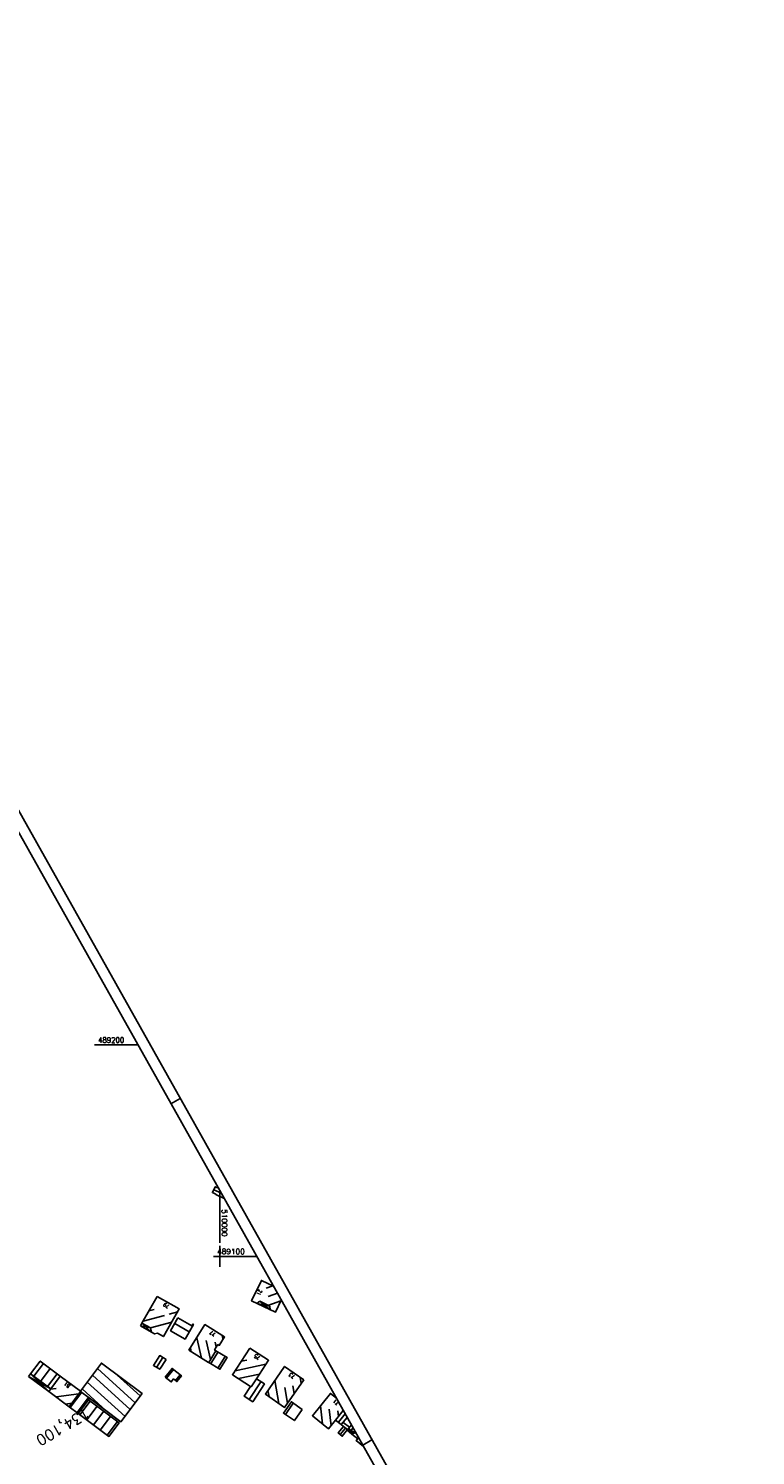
# Model space of a CAD drawing. Extents: x 509438 to 510253, y 488545 to 489680.
# Tile 9 of 9: x 509910 to 510253, y 489006 to 489680. Entities that reach past the tile are written whole.
import ezdxf
from ezdxf.enums import TextEntityAlignment as Align

# ---------------------------------------------------------------- set-up
doc = ezdxf.new("R2010")
doc.units = 0
doc.header["$LTSCALE"] = 10
doc.header["$MEASUREMENT"] = 0
doc.linetypes.add('LT00', pattern=[0])
doc.linetypes.add('LT17', pattern=[0.15, 0.1, -0.05])
for name, color, linetype in [('A-TEXT-KILOMETER', 30, 'LT17'), ('DFK_BEB_SCHR', 254, 'LT00'), ('DFK_BEBAUUNG', 250, 'LT00'), ('DFK_HAUS_NR', 250, 'Continuous'), ('RAHMEN', 250, 'Continuous'), ('V_RASTER', 250, 'LT00')]:
    doc.layers.add(name, color=color, linetype=linetype)
doc.styles.add('Kilometrierung', font='romans.shx')
doc.styles.add('ROMANS', font='romans.shx', dxfattribs={"width": 0.8})
doc.styles.get("Standard").update_dxf_attribs({"font": 'romans.shx', "width": 0.8})

msp = doc.modelspace()

# ---------------------------------------------------------------- linework, layer by layer
at = {"layer": 'DFK_BEB_SCHR'}
for p, q in [((509997.25, 489131.5), (510000.82, 489129.8)), ((510020, 489088.51), (510019.6, 489088.37)), ((510021.95, 489084.95), (510025.11, 489086.06)), ((510027.32, 489082.6), (510022.84, 489081.03)), ((509968.98, 489074.92), (509966.6, 489074.27)), ((510020.96, 489076.13), (510028.93, 489078.92)), ((509963.79, 489069.36), (509973.89, 489072.11)), ((509977.35, 489068.91), (509967.33, 489066.18)), ((509976.09, 489072.71), (509980.17, 489073.82)), ((509985.62, 489064.39), (509978.77, 489068.32)), ((509987.39, 489068), (509987.62, 489067.86)), ((510026.46, 489073.82), (510026.06, 489073.68)), ((509989.14, 489061.56), (509991.36, 489051.95)), ((510001.63, 489060.8), (510001.21, 489062.61)), ((509986.57, 489054.94), (509986.15, 489056.76)), ((509995.65, 489051.2), (509993.56, 489060.19)), ((509999.21, 489054.81), (509995.79, 489049.31)), ((509997.84, 489059.42), (509998.4, 489057.04)), ((509916.78, 489049.33), (509912.25, 489043.33)), ((509973.18, 489052.21), (509970.18, 489047.54)), ((509999.19, 489047.2), (510002.62, 489052.72)), ((510007.26, 489045.96), (510021.86, 489049.04)), ((510012.86, 489051.01), (510010.21, 489050.45)), ((509915.44, 489040.92), (509919.98, 489046.93)), ((509923.19, 489044.53), (509918.64, 489038.52)), ((509957.7, 489027.58), (509939.86, 489043.81)), ((509942.26, 489047.03), (509960.11, 489030.8)), ((509962.51, 489034.02), (509951.64, 489043.91)), ((509978.19, 489046.52), (509974.93, 489042.37)), ((509979.18, 489041.31), (509981.35, 489044.06)), ((510018.75, 489044.3), (510008.91, 489042.22)), ((510026.03, 489041.3), (510027.97, 489030.49)), ((510037.94, 489042.87), (510038.48, 489039.89)), ((509920.08, 489037.21), (509922.82, 489037.6)), ((509933.52, 489035.08), (509922.73, 489033.54)), ((509934.86, 489035.74), (509929.43, 489028.51)), ((509946.45, 489027), (509935.05, 489037.37)), ((509937.45, 489040.59), (509955.3, 489024.37)), ((510019.45, 489040.77), (510013.95, 489032.38)), ((510022.8, 489036.66), (510023.33, 489033.7)), ((510030.7, 489037.94), (510032.02, 489030.61)), ((510035.25, 489035.25), (510034.62, 489038.73)), ((509927.25, 489030.15), (509930.12, 489030.55)), ((509932.63, 489026.12), (509938.05, 489033.33)), ((509934, 489025.09), (509938.9, 489031.56)), ((509942.1, 489029.16), (509937.21, 489022.7)), ((510034.77, 489030.64), (510031.04, 489025.27)), ((510048.5, 489020.87), (510047.57, 489029.37)), ((510051.76, 489027.85), (510052.62, 489019.96)), ((509940.41, 489020.3), (509945.3, 489026.76)), ((509948.5, 489024.36), (509943.61, 489017.91)), ((509946.82, 489015.52), (509951.7, 489021.96)), ((510056.16, 489024.38), (510055.87, 489027.06)), ((510059.33, 489025.57), (510056.1, 489021.57)), ((510058.3, 489021.55), (510061.24, 489019.2)), ((510059.43, 489018.87), (510056.95, 489015.76)), ((510062.03, 489017.77), (510063.01, 489019.01))]:
    msp.add_line(p, q, dxfattribs=at)
at = {"layer": 'DFK_BEBAUUNG'}
for p, q in [((510017.52, 489077.79), (510018.94, 489078.78)), ((510017.52, 489077.79), (510023.73, 489076.46)), ((510023.73, 489076.46), (510018.94, 489078.78)), ((510023.84, 489074.75), (510018.94, 489078.78)), ((510023.84, 489074.75), (510023.73, 489076.46)), ((510029.11, 489079.3), (510026.33, 489073.55)), ((509962.55, 489067.19), (509963.3, 489068.5)), ((509967.75, 489064.22), (509963.3, 489068.5)), ((509962.55, 489067.19), (509967.75, 489064.22)), ((509962.55, 489067.19), (509967.33, 489066.2)), ((509910.7, 489044.49), (509909.78, 489043.28)), ((509920.19, 489037.35), (509909.78, 489043.28)), ((509909.78, 489043.28), (509919.27, 489036.14)), ((509910.7, 489044.49), (509919.27, 489036.14)), ((510060.14, 489017.82), (510060.38, 489018.12)), ((510060.14, 489017.82), (510063.2, 489016.85)), ((510060.14, 489017.82), (510062.49, 489015.96)), ((510060.38, 489018.12), (510060.85, 489018.71)), ((510060.85, 489018.71), (510062.18, 489020.38)), ((510060.85, 489018.71), (510062.49, 489015.96)), ((510060.85, 489018.71), (510063.2, 489016.85)), ((510062.49, 489015.96), (510063.2, 489016.85)), ((510064.22, 489016.76), (510062.49, 489015.96)), ((510062.49, 489015.96), (510065.23, 489013.8)), ((510063.2, 489016.85), (510063.77, 489017.56)), ((510065.23, 489013.8), (510065.41, 489014.63))]:
    msp.add_line(p, q, dxfattribs=at)
for points in [[(510002.12, 489127.39), (509998.19, 489129.26), (509998.22, 489129.33), (509996.6, 489130.11), (509997.9, 489132.9), (509999.43, 489132.18)], [(510026.33, 489073.55), (510015.07, 489078.97), (510019.73, 489088.64), (510025.39, 489085.93)], [(509970.5, 489081.07), (509980.91, 489075.12), (509973.46, 489062.11), (509970.71, 489063.69), (509969.29, 489063.34), (509967.75, 489064.22), (509967.33, 489066.2), (509963.3, 489068.5), (509970.5, 489081.07)], [(509980.25, 489070.92), (509986.88, 489067.12), (509987.39, 489068), (509987.62, 489067.87), (509983.63, 489060.92), (509976.8, 489064.87), (509980.25, 489070.92)], [(509985.45, 489055.64), (509992.99, 489067.73), (510002.33, 489061.91), (509999.8, 489057.87), (509999.17, 489058.27), (509997.63, 489055.81), (509998.26, 489055.4), (509994.84, 489049.9), (509994.79, 489049.82), (509985.45, 489055.64)], [(509994.84, 489049.9), (509998.26, 489055.4), (510003.58, 489052.14), (510000.12, 489046.62), (509994.84, 489049.9)], [(510014.28, 489056.64), (510023.08, 489050.91), (510017.34, 489042.14), (510014.86, 489038.36), (510014.55, 489038.56), (510006.03, 489044.08), (510014.28, 489056.64)], [(509924.74, 489043.37), (509920.19, 489037.35), (509910.7, 489044.49), (509915.23, 489050.49), (509924.74, 489043.37)], [(509934.32, 489036.15), (509934.21, 489036.25), (509944.13, 489049.53), (509963.35, 489035.14), (509953.37, 489021.79), (509938.59, 489032.92), (509934.32, 489036.15)], [(509974.68, 489051.28), (509971.68, 489046.61), (509968.68, 489048.48), (509971.7, 489053.12), (509974.68, 489051.28)], [(510039.7, 489041.65), (510030.65, 489028.64), (510021.58, 489034.91), (510030.66, 489047.95), (510039.7, 489041.65)], [(509928.89, 489028.92), (509919.27, 489036.14), (509920.19, 489037.35), (509924.74, 489043.37), (509934.21, 489036.25), (509934.32, 489036.15), (509928.89, 489028.92)], [(509974.28, 489042.87), (509977.55, 489047.02), (509981.95, 489043.59), (509979.83, 489040.82), (509978.22, 489042.05), (509977.16, 489040.66), (509974.28, 489042.87)], [(510014.86, 489038.36), (510017.34, 489042.14), (510021.1, 489039.69), (510015.64, 489031.31), (510011.49, 489033.98), (510014.55, 489038.56), (510014.86, 489038.36)], [(509928.89, 489028.92), (509934.32, 489036.15), (509938.59, 489032.92), (509938.05, 489032.2), (509933.15, 489025.73), (509928.89, 489028.92)], [(510058.39, 489027.15), (510054.77, 489022.64), (510051.46, 489018.5), (510043.78, 489024.64), (510052.28, 489035.25), (510055.12, 489032.98)], [(509933.15, 489025.73), (509938.05, 489032.2), (509952.51, 489021.35), (509947.67, 489014.88), (509933.15, 489025.73)], [(510039, 489027.69), (510035.29, 489022.34), (510030.09, 489025.93), (510033.88, 489031.26), (510039, 489027.69)], [(510060.2, 489023.91), (510057.44, 489020.49), (510054.77, 489022.64), (510058.39, 489027.15)], [(510060.38, 489018.12), (510058.49, 489019.63), (510057.44, 489020.49), (510060.2, 489023.91)], [(510060.38, 489018.12), (510057.9, 489015.01), (510056.01, 489016.52), (510058.49, 489019.63), (510060.38, 489018.12)], [(510062.18, 489020.38), (510060.85, 489018.71), (510060.38, 489018.12)], [(510063.77, 489017.56), (510063.2, 489016.85), (510060.85, 489018.71)], [(510067.93, 489010.15), (510064.5, 489012.9), (510065.61, 489014.27)]]:
    msp.add_lwpolyline(points, dxfattribs=at)
at = {"layer": 'RAHMEN'}
for p, q in [((509981.36, 489174.58), (509977, 489172.13)), ((510071.92, 489013.26), (510067.56, 489010.81))]:
    msp.add_line(p, q, dxfattribs=at)
for points in [[(509438.47, 489534.96), (509994.05, 488545.23), (510253.03, 488690.61), (509697.45, 489680.34), (509438.47, 489534.96)], [(509455.07, 489515.6), (509907.85, 488709), (510158.12, 488849.49), (509705.33, 489656.09), (509455.07, 489515.6)]]:
    msp.add_lwpolyline(points, dxfattribs=at)
at = {"layer": 'V_RASTER'}
for p, q in [((509940.89, 489200), (509961.36, 489200)), ((510000, 489106.42), (510000, 489131.16)), ((510000, 489095), (510000, 489105)), ((510017.49, 489100), (509997.03, 489100))]:
    msp.add_line(p, q, dxfattribs=at)

# ---------------------------------------------------------------- texts
at = {"layer": 'A-TEXT-KILOMETER', "style": 'Kilometrierung'}
msp.add_text('134,100', height=5, rotation=210.30761, dxfattribs=at).set_placement((509914.02, 489012.37), align=Align.MIDDLE_RIGHT)
at = {"layer": 'DFK_HAUS_NR', "style": 'ROMANS', "width": 0.8}
for s, rotation, p in [('21', 244.27127, (510018.56, 489084.59)), ('79', 150.24978, (509976.41, 489076.89)), ('77', 148.07214, (509998.32, 489063.59)), ('75', 146.92837, (510019.31, 489052.53)), ('73', 145.1282, (510035.77, 489043.53)), ('81', 142.126, (509929.64, 489039.13)), ('71', 141.27592, (510056.62, 489030.87))]:
    msp.add_text(s, height=1.8, rotation=rotation, dxfattribs=at).set_placement(p)
at = {"layer": 'V_RASTER'}
for s, rotation, width, p in [(' 489200', 359.99996, 0.965, (509940.89, 489201)), (' 510000', 269.99996, 0.998, (510001, 489123.92)), (' 489100', 359.99996, 1.017, (509997.03, 489101))]:
    msp.add_text(s, height=2.5, rotation=rotation, dxfattribs=dict(at, width=width)).set_placement(p)

doc.saveas('drawing.dxf')
